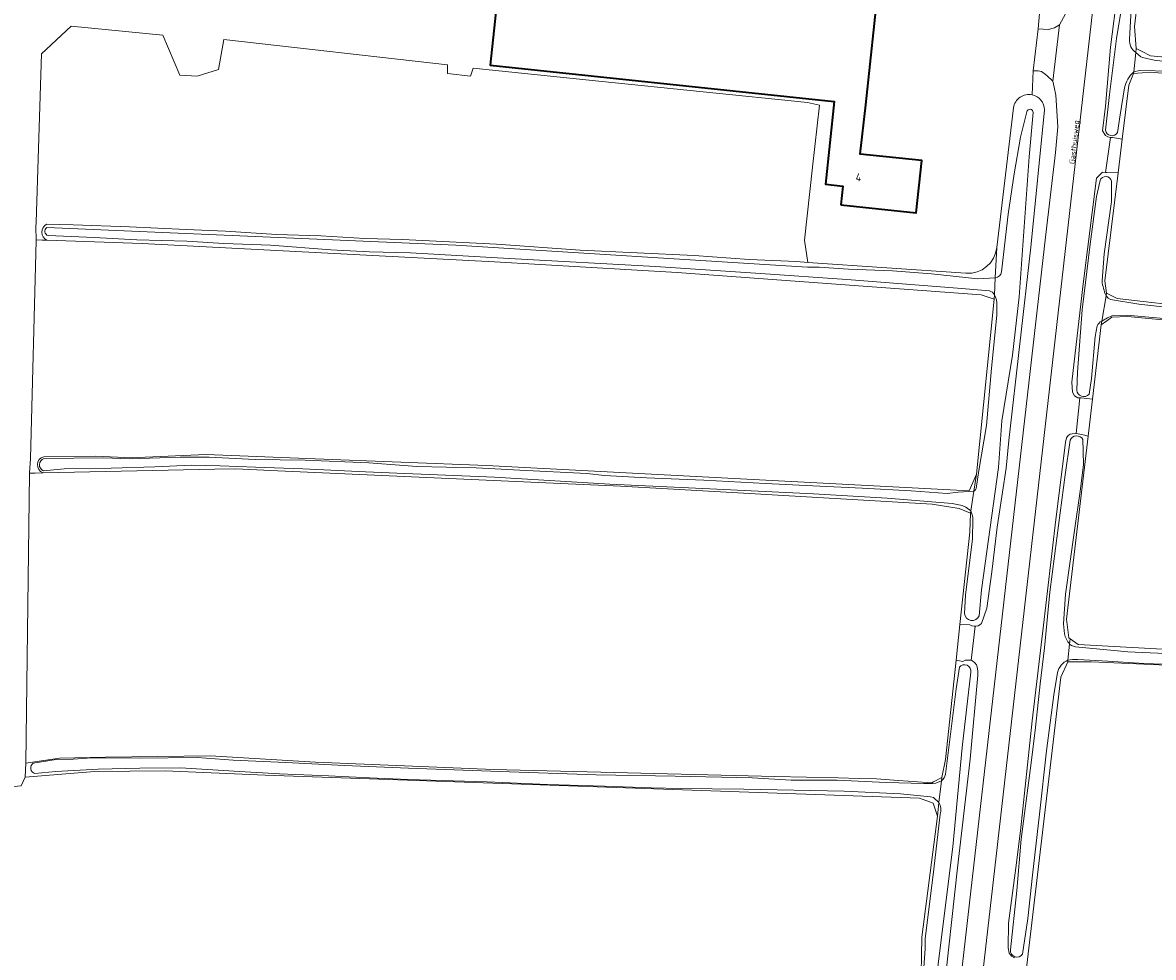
# Model space of a CAD drawing. Header units: metres. Extents: x 149984 to 156489, y 469398 to 478068.
# Tile 133 of 256: x 152208 to 152403, y 471485 to 471645. Entities that reach past the tile are written whole.
import ezdxf
from ezdxf.enums import TextEntityAlignment as Align

# ---------------------------------------------------------------- set-up
doc = ezdxf.new("R2010")
doc.units = ezdxf.units.M
doc.header["$LTSCALE"] = 0.75
for name, color, linetype, lineweight in [('B-WE-GR-GRAS-GV', 252, 'Continuous', 13), ('B-WE-OG-BEBOUWING-GV', 6, 'Continuous', 35), ('B-WE-OG-BEBOUWING-T18', 1, 'Continuous', 18), ('B-WE-OG-TERREIN_ERF-GV', 252, 'Continuous', 18), ('B-WE-OG-TERREIN_OEVER-GV', 252, 'Continuous', 18), ('B-WE-OG-TOPOGRAFIE-T18', 7, 'Continuous', 18), ('B-WE-OG-WATER_SLOOT-GV', 252, 'Continuous', 18), ('B-WE-OG-WEG-GV', 252, 'Continuous', 18), ('B-WE-VH-GESLOTENVERHARDING_ASFALT-GV', 252, 'Continuous', 18), ('B-WE-VH-OPENVERHARDING_BETONSTRAATSTEEN-GV', 252, 'Continuous', 18)]:
    doc.layers.add(name, color=color, linetype=linetype, lineweight=lineweight)
doc.styles.add('NLCS-ISO-M500-T18', font='NLCS-ISO.ttf', dxfattribs={"height": 0.9})
doc.styles.add('NLCS-ISO-M750-T18', font='NLCS-ISO.ttf', dxfattribs={"height": 1.35})

msp = doc.modelspace()

# ---------------------------------------------------------------- linework, layer by layer
at = {"layer": 'B-WE-GR-GRAS-GV', "flags": 128}
for points in [[(152481.686, 471678.744), (152485.168, 471694.814), (152447.147, 471699.981), (152409.496, 471706.072), (152407.477, 471705.913), (152406.396, 471704.426), (152405.335, 471695.396), (152404.362, 471687.116), (152399.345, 471644.428), (152399.637, 471640.626), (152400.567, 471640.161), (152402.07, 471639.409), (152440.188, 471635.895), (152469.926, 471633.597), (152475.198, 471633.867), (152482.227, 471636.3), (152482.107, 471637.293), (152481.124, 471645.416), (152479.14, 471660.1), (152479.523, 471668.741)], [(152368.701, 471535.641), (152369.359, 471541.784), (152371.06, 471557.639), (152371.161, 471560.857), (152369.212, 471561.704), (152364.598, 471562.429), (152330.235, 471564.415), (152311.071, 471565.523), (152273.929, 471567.186), (152252.207, 471568.158), (152245.047, 471568.479), (152241.399, 471568.403), (152211.914, 471567.789), (152210.541, 471567.76), (152209.575, 471567.74), (152209.57, 471567.684), (152208.955, 471517.975), (152214.745, 471518.837), (152222.628, 471518.961), (152240.588, 471519.224), (152258.704, 471518.13), (152289.269, 471516.867), (152337.591, 471515.69), (152348.435, 471515.426), (152352.049, 471515.338), (152355.047, 471515.265), (152357.995, 471515.051), (152364.53, 471514.575), (152364.812, 471514.728), (152366.256, 471515.512), (152366.872, 471518.591)], [(152466.183, 471532.068), (152460.356, 471531.953), (152448.453, 471532.545), (152441.125, 471533.168), (152391.918, 471535.327), (152387.873, 471535.37), (152386.683, 471532.724), (152380.969, 471484.277), (152380.192, 471477.683), (152380.068, 471476.633), (152395.546, 471475.177), (152410.538, 471475.027), (152457.63, 471474.554), (152470.824, 471474.422), (152471.203, 471474.418), (152471.021, 471531.856)]]:
    msp.add_lwpolyline(points, close=True, dxfattribs=at)
for points in [[(152235.424, 471636.064), (152232.461, 471642.943), (152216.729, 471644.456), (152211.67, 471639.742), (152210.725, 471610.824), (152210.698, 471609.983), (152210.758, 471607.785), (152211.747, 471607.751), (152212.54, 471607.724)], [(152212.51, 471610.483), (152217.067, 471610.351), (152226.782, 471610.049), (152236.478, 471609.565), (152243.232, 471609.289), (152251.989, 471608.696), (152259.637, 471608.495), (152267.196, 471608.042), (152273.616, 471607.835), (152289.766, 471607.045), (152304.178, 471606.019), (152323.7, 471605.097), (152333.161, 471604.406), (152341.271, 471604.079), (152343.248, 471603.902), (152342.686, 471607.753), (152344.068, 471620.263), (152345.226, 471630.931), (152343.177, 471631.366), (152307.333, 471635.067), (152285.748, 471637.281), (152285.325, 471635.905), (152281.356, 471636.381), (152281.356, 471637.863), (152242.938, 471642.202), (152242.039, 471637.069), (152238.387, 471635.905), (152235.424, 471636.064)], [(152454.385, 471632.109), (152402.079, 471636.596), (152400.639, 471636.465), (152399.168, 471636.332), (152398.375, 471634.347), (152397.242, 471625.063), (152396.539, 471619.306), (152394.274, 471600.745), (152394.538, 471598.629), (152396.39, 471597.703), (152410.296, 471596.125)], [(152375.242, 471597.616), (152373.012, 471598.33), (152320.83, 471602.166), (152289.432, 471604.039), (152228.955, 471607.161), (152212.54, 471607.724), (152211.747, 471607.751), (152210.758, 471607.785), (152210.756, 471607.699), (152209.777, 471570.232), (152209.575, 471567.74), (152210.541, 471567.76), (152211.914, 471567.789)], [(152212.028, 471570.568), (152220.904, 471570.649), (152227.23, 471570.402), (152228.152, 471570.411), (152239.926, 471570.946), (152258.643, 471570.218), (152288.094, 471569.073), (152370.96, 471564.702), (152372.209, 471567.556), (152375.242, 471597.616)], [(152407.807, 471593.694), (152398.11, 471594.66), (152395.464, 471594.528), (152394.596, 471593.908), (152393.612, 471593.205), (152392.109, 471580.443), (152391.363, 471574.113), (152387.659, 471542.669), (152388.056, 471539.494), (152388.294, 471539.316), (152389.643, 471538.304), (152462.007, 471534.335)], [(152250.058, 471515.881), (152232.908, 471516.635), (152220.762, 471516.542), (152208.832, 471515.534), (152208.149, 471514.041), (152205.569, 471513.843), (152205.684, 471515.268), (152070.567, 471503.85), (151975.317, 471496.309), (151924.486, 471491.475), (151860.752, 471486.52), (151852.55, 471485.858), (151839.285, 471485.687), (151839.197, 471486.341), (151839.032, 471487.568), (151832.047, 471487.674), (151832.141, 471486.201), (151832.045, 471485.594), (151830.402, 471485.188), (151830.535, 471442.657), (151832.045, 471442.211)], [(152362.668, 471478.714), (152362.831, 471488.076), (152365.497, 471508.846), (152364.753, 471511.08), (152362.394, 471511.949), (152250.058, 471515.881)]]:
    msp.add_lwpolyline(points, dxfattribs=at)
at = {"layer": 'B-WE-GR-GRAS-GV'}
for points in [[(152212.54, 471607.724, -0.5734119), (152212.51, 471610.483)], [(152211.914, 471567.789, -0.7362519), (152212.028, 471570.568)]]:
    msp.add_lwpolyline(points, format="xyb", dxfattribs=at)
at = {"layer": 'B-WE-OG-BEBOUWING-GV', "flags": 128}
msp.add_lwpolyline([(152348.94, 471613.83), (152361.85, 471612.46), (152362.8, 471621.41), (152352.23, 471622.53), (152353.23, 471630.99), (152355.46, 471651.95), (152290.93, 471658.72), (152288.722, 471637.775), (152347.77, 471631.53), (152346.26, 471617.33), (152349.27, 471617.01)], close=True, dxfattribs=at)
at = {"layer": 'B-WE-OG-TERREIN_ERF-GV', "flags": 128}
for points in [[(152348.94, 471613.83), (152349.27, 471617.01), (152346.26, 471617.33), (152347.77, 471631.53), (152288.722, 471637.775), (152290.93, 471658.72), (152355.46, 471651.95), (152353.23, 471630.99), (152352.23, 471622.53), (152362.8, 471621.41), (152361.85, 471612.46)], [(152396.539, 471619.306), (152397.242, 471625.063), (152395.58, 471625.35), (152395.21, 471625.36), (152394.365, 471619.368), (152394.6, 471619.35)], [(152392.109, 471580.443), (152390.21, 471580.65), (152389.974, 471580.662), (152389.35, 471574.53), (152390.31, 471574.36), (152391.363, 471574.113)], [(152369.359, 471541.784), (152368.701, 471535.641), (152369.88, 471535.39), (152370.29, 471535.62), (152370.71, 471535.63), (152371.15, 471535.62), (152371.305, 471535.581), (152371.972, 471541.48), (152371.78, 471541.48), (152371.39, 471541.53), (152371.09, 471541.68)]]:
    msp.add_lwpolyline(points, close=True, dxfattribs=at)
for points in [[(152381.751, 471632.695), (152381.919, 471636.799), (152382.819, 471644.009), (152383.199, 471648.67)], [(152208.149, 471514.041), (152208.832, 471515.534), (152208.955, 471517.975), (152209.57, 471567.684), (152209.575, 471567.74), (152209.777, 471570.232), (152210.756, 471607.699), (152210.758, 471607.785), (152210.698, 471609.983), (152210.725, 471610.824), (152211.67, 471639.742), (152216.729, 471644.456), (152232.461, 471642.943), (152235.424, 471636.064), (152238.387, 471635.905), (152242.039, 471637.069), (152242.938, 471642.202), (152281.356, 471637.863), (152281.356, 471636.381), (152285.325, 471635.905), (152285.748, 471637.281), (152307.333, 471635.067), (152343.177, 471631.366), (152345.226, 471630.931), (152344.068, 471620.263), (152342.686, 471607.753), (152343.248, 471603.902), (152370.404, 471602.059)], [(152375.708, 471606.458), (152378.56, 471630.48)]]:
    msp.add_lwpolyline(points, dxfattribs=at)
at = {"layer": 'B-WE-OG-TERREIN_ERF-GV'}
for points in [[(152378.56, 471630.48, -0.4302647), (152381.751, 471632.695)], [(152370.404, 471602.059, 0.3995613), (152375.708, 471606.458)]]:
    msp.add_lwpolyline(points, format="xyb", dxfattribs=at)
at = {"layer": 'B-WE-OG-TERREIN_OEVER-GV', "flags": 128}
for points in [[(152399.564, 471639.957), (152399.637, 471640.626), (152399.345, 471644.428), (152404.362, 471687.116), (152402.89, 471687.32), (152402.36, 471687.43), (152402.1, 471687.434), (152401.78, 471687.44), (152400.99, 471687.2), (152400.42, 471686.77), (152399.28, 471676.8), (152398.33, 471669.02), (152397.71, 471662.03), (152397.71, 471661.03), (152396.67, 471651.41), (152396.44, 471650.3), (152395.22, 471640.9), (152394.37, 471630.74), (152393.83, 471626.53), (152394.35, 471625.72), (152394.74, 471625.49)], [(152402.432, 471686.7), (152402.786, 471684.68), (152402.926, 471683.553), (152402.325, 471677.282), (152401.698, 471670.025), (152400.887, 471664.47), (152400.13, 471658.277), (152399.19, 471651.662), (152398.765, 471647.367), (152398.509, 471642.257)], [(152394.34, 471626.618), (152395.051, 471632.761), (152396.236, 471642.377), (152397.603, 471650.727), (152397.661, 471651.176), (152398.572, 471657.334), (152398.732, 471663.546), (152399.144, 471669.374), (152400.28, 471680.53), (152401.198, 471686.446)], [(152399.637, 471640.626), (152399.564, 471639.957), (152400.405, 471639.216), (152400.701, 471639.104), (152402.726, 471638.638), (152406.536, 471638.205), (152413.848, 471637.646), (152421.825, 471636.912), (152429.312, 471636.333), (152437.074, 471635.442), (152445.185, 471634.968), (152452.98, 471634.263), (152459.849, 471633.644), (152466.395, 471633.109), (152469.658, 471633.053), (152472.817, 471633.264), (152475.837, 471633.864), (152480.571, 471635.219)], [(152440.188, 471635.895), (152402.07, 471639.409), (152400.567, 471640.161), (152399.637, 471640.626)], [(152394.74, 471625.49), (152395.21, 471625.36), (152395.58, 471625.35), (152397.242, 471625.063), (152398.375, 471634.347), (152399.168, 471636.332), (152399.202, 471636.645)], [(152405.614, 471636.757), (152400.177, 471636.869), (152399.202, 471636.645), (152399.168, 471636.332), (152400.639, 471636.465), (152402.079, 471636.596), (152454.385, 471632.109)], [(152397.601, 471633.903), (152396.903, 471629.28), (152396.419, 471626.2)], [(152378.56, 471630.48), (152375.708, 471606.458), (152375.435, 471601.279)], [(152371.228, 471561.286), (152371.161, 471560.857), (152371.06, 471557.639), (152369.359, 471541.784), (152371.09, 471541.68), (152371.39, 471541.53), (152371.78, 471541.48), (152371.972, 471541.48), (152372.1, 471541.48), (152372.48, 471541.53), (152372.79, 471541.7), (152373.07, 471541.92), (152373.99, 471544.58), (152374.82, 471550.78), (152375.76, 471558.48), (152376.06, 471560.37), (152377.29, 471568.62), (152377.76, 471573.35), (152381.55, 471606.53), (152383.88, 471630.1)], [(152381.937, 471629.65), (152381.269, 471622.068), (152379.508, 471598.002), (152378.384, 471587.988), (152376.563, 471576.743), (152375.974, 471568.711), (152373.082, 471547.719), (152372.649, 471543.266)], [(152376.526, 471602.282), (152377.667, 471612.188), (152378.664, 471619.119), (152379.752, 471625.434), (152380.855, 471629.759)], [(152394.466, 471598.205), (152394.538, 471598.629), (152394.274, 471600.745), (152396.539, 471619.306), (152394.6, 471619.35), (152394.365, 471619.368), (152393.83, 471619.41), (152392.8, 471618.37), (152390.5, 471600.23), (152388.59, 471583.39), (152388.71, 471581.62), (152389.04, 471581.03), (152389.61, 471580.68), (152389.974, 471580.662), (152390.21, 471580.65), (152392.109, 471580.443), (152393.612, 471593.205), (152393.72, 471593.839)], [(152389.424, 471582.018), (152389.565, 471585.09), (152390.348, 471595.767), (152391.729, 471607.028), (152392.828, 471615.258), (152393.427, 471617.977)], [(152395.41, 471617.87), (152395.408, 471614.359), (152394.159, 471605.373), (152393.78, 471600.753)], [(152370.404, 471602.059), (152343.248, 471603.902), (152341.271, 471604.079), (152333.161, 471604.406), (152323.7, 471605.097), (152304.178, 471606.019), (152289.766, 471607.045), (152273.616, 471607.835), (152267.196, 471608.042), (152259.637, 471608.495), (152251.989, 471608.696), (152243.232, 471609.289), (152236.478, 471609.565), (152226.782, 471610.049), (152217.067, 471610.351), (152212.51, 471610.483)], [(152212.591, 471609.902), (152282.797, 471606.899), (152343.208, 471603.104), (152345.179, 471603.09), (152350.254, 471602.757), (152357.793, 471602.48), (152364.489, 471601.966), (152372.464, 471601.096), (152375.435, 471601.279), (152375.708, 471606.458)], [(152212.54, 471607.724), (152228.955, 471607.161), (152289.432, 471604.039), (152320.83, 471602.166), (152373.012, 471598.33), (152375.242, 471597.616), (152375.282, 471598.383)], [(152374.436, 471599.05), (152368.962, 471599.475), (152349.919, 471600.989), (152335.135, 471602.015), (152317.063, 471603.23), (152291.953, 471604.584), (152275.01, 471605.589), (152267.949, 471605.728), (152261.318, 471606.08), (152250.985, 471606.859), (152242.954, 471607.153), (152236.614, 471607.575), (152228.02, 471607.802), (152220.709, 471608.204), (152212.802, 471608.534)], [(152375.282, 471598.383), (152375.242, 471597.616), (152372.209, 471567.556)], [(152410.296, 471596.125), (152396.39, 471597.703), (152394.538, 471598.629), (152394.466, 471598.205)], [(152394.466, 471598.205), (152394.821, 471597.8), (152395.237, 471597.542), (152400.102, 471596.766), (152411.814, 471595.43), (152422.331, 471594.392), (152427.072, 471594.064), (152428.021, 471594.016), (152428.841, 471594.105), (152436.199, 471595.621), (152436.817, 471595.691), (152443.356, 471595.258), (152453.586, 471594.279), (152461.966, 471593.851), (152462.926, 471593.778), (152463.432, 471593.735), (152466.644, 471592.496), (152467.644, 471591.963), (152472.883, 471588.488)], [(152372.209, 471567.556), (152371.751, 471564.63), (152372.057, 471564.872), (152372.179, 471565.098), (152372.611, 471568.202), (152373.911, 471575.927), (152374.795, 471585.781), (152375.695, 471594.893), (152375.718, 471596.527)], [(152405.633, 471594.157), (152398.037, 471594.885), (152395.432, 471594.746), (152394.684, 471594.427), (152393.72, 471593.839), (152393.612, 471593.205), (152394.596, 471593.908), (152395.464, 471594.528), (152398.11, 471594.66), (152407.807, 471593.694)], [(152392.933, 471593.039), (152392.563, 471591.217), (152391.958, 471583.97), (152391.529, 471581.304)], [(152388.196, 471538.401), (152388.294, 471539.316), (152388.056, 471539.494), (152387.659, 471542.669), (152391.363, 471574.113), (152390.31, 471574.36), (152389.35, 471574.53), (152388.63, 471574.5), (152388.29, 471574.41), (152387.94, 471574.18), (152387.67, 471573.82), (152387.49, 471573.07), (152385.69, 471558.79), (152383.71, 471541.67), (152381.77, 471525.25), (152379.77, 471506.32), (152378.956, 471500), (152377.73, 471490.48), (152377.63, 471486.24), (152377.79, 471485.33), (152378.08, 471484.97), (152378.24, 471484.8), (152378.71, 471484.53)], [(152378.049, 471485.898), (152379.154, 471496.073), (152379.897, 471504.886), (152380.44, 471509.304), (152381.613, 471517.999), (152382.354, 471524.081), (152383.134, 471531.57), (152383.901, 471537.784), (152384.78, 471547.293), (152385.977, 471556.583), (152387.407, 471567.432), (152388.267, 471573.387)], [(152390.486, 471573.513), (152390.523, 471571.538), (152390.584, 471569.193), (152390.027, 471564.647), (152389.01, 471557.877), (152387.482, 471546.95), (152387.159, 471541.864), (152387.305, 471540.154)], [(152212.101, 471570.255), (152222.371, 471570.355), (152226.788, 471570.189), (152235.45, 471570.462), (152240.458, 471570.498), (152248.331, 471570.112), (152256.929, 471569.975), (152267.851, 471569.492), (152273.872, 471569.058), (152276.117, 471568.914), (152286.32, 471568.63), (152293.779, 471568.256), (152305.303, 471567.687), (152308.347, 471567.362), (152315.55, 471566.954), (152325.37, 471566.538), (152335.963, 471565.975), (152344.112, 471565.59), (152352.576, 471565.17), (152360.967, 471564.694), (152367.198, 471564.249), (152369.082, 471564.472), (152371.751, 471564.63), (152372.209, 471567.556), (152370.96, 471564.702), (152288.094, 471569.073), (152258.643, 471570.218), (152239.926, 471570.946), (152228.152, 471570.411), (152227.23, 471570.402), (152220.904, 471570.649), (152212.028, 471570.568)], [(152211.914, 471567.789), (152241.399, 471568.403), (152245.047, 471568.479), (152252.207, 471568.158), (152273.929, 471567.186), (152311.071, 471565.523), (152330.235, 471564.415), (152364.598, 471562.429), (152369.212, 471561.704), (152371.161, 471560.857), (152371.228, 471561.286), (152370.377, 471561.899), (152369.76, 471562.186), (152368.038, 471562.525), (152356.85, 471563.428), (152344.213, 471564.169), (152326.426, 471565.047), (152309.265, 471565.864), (152289.46, 471567.081), (152274.024, 471567.686), (152267.273, 471567.972), (152256.525, 471568.487), (152248.415, 471568.779), (152242.334, 471569.023), (152237.419, 471569.088), (152231.087, 471568.83), (152223.59, 471568.614), (152215.522, 471568.49), (152211.989, 471568.147)], [(152370.152, 471543.672), (152370.329, 471546.783), (152371.513, 471556.442), (152371.576, 471559.808)], [(152462.007, 471534.335), (152389.643, 471538.304), (152388.294, 471539.316), (152388.196, 471538.401), (152388.525, 471538.136), (152389.208, 471537.954), (152398.197, 471537.092), (152404.591, 471536.761)], [(152366.51, 471477.53), (152368.92, 471500), (152371.1, 471518.64), (152372.43, 471533.09), (152372.44, 471533.73), (152372.32, 471534.49), (152372.19, 471534.83), (152371.9, 471535.2), (152371.51, 471535.53), (152371.305, 471535.581), (152371.15, 471535.62), (152370.71, 471535.63), (152370.29, 471535.62), (152369.88, 471535.39), (152368.701, 471535.641), (152366.872, 471518.591), (152366.256, 471515.512), (152366.188, 471514.911)], [(152380.969, 471484.277), (152386.683, 471532.724), (152387.873, 471535.37), (152387.903, 471535.651)], [(152409.146, 471534.774), (152400.921, 471535.076), (152394.776, 471535.464), (152389.621, 471535.752), (152388.68, 471535.751), (152387.903, 471535.651), (152387.873, 471535.37), (152391.918, 471535.327), (152441.125, 471533.168)], [(152371.215, 471533.569), (152369.748, 471520.626), (152368.156, 471503.595), (152365.639, 471483.514), (152364.099, 471466.232)], [(152366.87, 471516.073), (152368.714, 471530.706), (152369.27, 471534.424)], [(152386.102, 471533.533), (152385.474, 471529.664), (152384.255, 471520.083), (152383.052, 471509.228), (152381.851, 471498.709), (152381.012, 471491.296), (152380.094, 471485.164)], [(152210.229, 471517.965), (152214.177, 471518.57), (152217.077, 471518.671), (152220.276, 471518.845), (152228.454, 471518.842), (152238.363, 471518.947), (152244.588, 471518.476), (152253.598, 471518.048), (152263.689, 471517.573), (152274.668, 471517.116), (152290.364, 471516.535), (152306.916, 471515.96), (152320.447, 471515.701), (152333.671, 471515.426), (152340.373, 471515.062), (152348.257, 471515.061), (152356.7, 471514.638), (152363.17, 471514.456), (152364.671, 471514.471), (152365.253, 471514.545), (152366.188, 471514.911), (152366.256, 471515.512), (152364.812, 471514.728), (152364.53, 471514.575), (152357.995, 471515.051), (152355.047, 471515.265), (152352.049, 471515.338), (152348.435, 471515.426), (152337.591, 471515.69), (152289.269, 471516.867), (152258.704, 471518.13), (152240.588, 471519.224), (152222.628, 471518.961), (152214.745, 471518.837), (152208.955, 471517.975), (152208.832, 471515.534), (152220.762, 471516.542), (152232.908, 471516.635), (152250.058, 471515.881), (152362.394, 471511.949), (152364.753, 471511.08), (152365.497, 471508.846), (152365.768, 471511.224)], [(152365.768, 471511.224), (152364.805, 471512.09), (152364.314, 471512.196), (152359.156, 471512.673), (152349.477, 471513.134), (152332.25, 471513.487), (152321.438, 471513.61), (152316.35, 471513.709), (152308.319, 471513.987), (152298.561, 471514.309), (152288.16, 471514.752), (152274.595, 471515.159), (152267.988, 471515.462), (152260.946, 471515.768), (152252.51, 471516.151), (152245.677, 471516.542), (152235.503, 471517.174), (152228.56, 471517.095), (152221.39, 471516.938), (152214.135, 471516.544), (152210.523, 471516.185)], [(152365.768, 471511.224), (152365.497, 471508.846), (152362.831, 471488.076), (152362.668, 471478.714), (152362.558, 471477.585), (152362.921, 471479.649), (152363.381, 471486.157), (152363.37, 471487.771), (152364.877, 471499.778), (152365.989, 471509.196)]]:
    msp.add_lwpolyline(points, dxfattribs=at)
at = {"layer": 'B-WE-OG-TERREIN_OEVER-GV'}
for points in [[(152398.509, 471642.257, 0.2886311), (152399.564, 471639.957)], [(152399.202, 471636.645, 0.1317582), (152397.601, 471633.903)], [(152381.751, 471632.695, 0.4302647), (152378.56, 471630.48)], [(152383.88, 471630.1, 0.3526601), (152381.751, 471632.695)], [(152380.855, 471629.759, -0.9495953), (152381.937, 471629.65)], [(152396.419, 471626.2, -0.6863074), (152394.34, 471626.618)], [(152393.427, 471617.977, -0.7580502), (152395.41, 471617.87)], [(152212.51, 471610.483, 0.5734119), (152212.54, 471607.724)], [(152212.802, 471608.534, -0.6763163), (152212.591, 471609.902)], [(152375.708, 471606.458, -0.3995613), (152370.404, 471602.059)], [(152375.435, 471601.279, 0.3239364), (152376.526, 471602.282)], [(152393.78, 471600.753, 0.087347), (152394.466, 471598.205)], [(152375.282, 471598.383, 0.2150022), (152374.436, 471599.05)], [(152375.718, 471596.527, 0.1371334), (152375.282, 471598.383)], [(152393.72, 471593.839, 0.1821674), (152392.933, 471593.039)], [(152391.529, 471581.304, -0.683878), (152389.424, 471582.018)], [(152388.267, 471573.387, -0.6220221), (152390.486, 471573.513)], [(152212.028, 471570.568, 0.7362519), (152211.914, 471567.789)], [(152211.989, 471568.147, -0.7076503), (152212.101, 471570.255)], [(152371.576, 471559.808, 0.1115476), (152371.228, 471561.286)], [(152372.649, 471543.266, -0.8125102), (152370.152, 471543.672)], [(152387.305, 471540.154, 0.125303), (152388.196, 471538.401)], [(152387.903, 471535.651, 0.2180421), (152386.102, 471533.533)], [(152369.27, 471534.424, -0.7918327), (152371.215, 471533.569)], [(152210.523, 471516.185, -0.6285762), (152210.229, 471517.965)], [(152366.188, 471514.911, 0.1828135), (152366.87, 471516.073)], [(152365.989, 471509.196, 0.1959051), (152365.768, 471511.224)], [(152380.094, 471485.164, -0.7889522), (152378.049, 471485.898)]]:
    msp.add_lwpolyline(points, format="xyb", dxfattribs=at)
at = {"layer": 'B-WE-OG-WATER_SLOOT-GV', "flags": 128}
for points in [[(152398.509, 471642.257), (152398.765, 471647.367), (152399.19, 471651.662), (152400.13, 471658.277), (152400.887, 471664.47), (152401.698, 471670.025), (152402.325, 471677.282), (152402.926, 471683.553), (152402.786, 471684.68), (152402.432, 471686.7)], [(152401.198, 471686.446), (152400.28, 471680.53), (152399.144, 471669.374), (152398.732, 471663.546), (152398.572, 471657.334), (152397.661, 471651.176), (152397.603, 471650.727), (152396.236, 471642.377), (152395.051, 471632.761), (152394.34, 471626.618)], [(152399.202, 471636.645), (152399.564, 471639.957)], [(152402.726, 471638.638), (152400.701, 471639.104), (152400.405, 471639.216), (152399.564, 471639.957), (152399.202, 471636.645), (152400.177, 471636.869), (152405.614, 471636.757)], [(152396.419, 471626.2), (152396.903, 471629.28), (152397.601, 471633.903)], [(152372.649, 471543.266), (152373.082, 471547.719), (152375.974, 471568.711), (152376.563, 471576.743), (152378.384, 471587.988), (152379.508, 471598.002), (152381.269, 471622.068), (152381.937, 471629.65)], [(152380.855, 471629.759), (152379.752, 471625.434), (152378.664, 471619.119), (152377.667, 471612.188), (152376.526, 471602.282)], [(152393.427, 471617.977), (152392.828, 471615.258), (152391.729, 471607.028), (152390.348, 471595.767), (152389.565, 471585.09), (152389.424, 471582.018)], [(152393.78, 471600.753), (152394.159, 471605.373), (152395.408, 471614.359), (152395.41, 471617.87)], [(152375.282, 471598.383), (152375.435, 471601.279), (152372.464, 471601.096), (152364.489, 471601.966), (152357.793, 471602.48), (152350.254, 471602.757), (152345.179, 471603.09), (152343.208, 471603.104), (152282.797, 471606.899), (152212.591, 471609.902)], [(152212.802, 471608.534), (152220.709, 471608.204), (152228.02, 471607.802), (152236.614, 471607.575), (152242.954, 471607.153), (152250.985, 471606.859), (152261.318, 471606.08), (152267.949, 471605.728), (152275.01, 471605.589), (152291.953, 471604.584), (152317.063, 471603.23), (152335.135, 471602.015), (152349.919, 471600.989), (152368.962, 471599.475), (152374.436, 471599.05)], [(152375.435, 471601.279), (152375.282, 471598.383)], [(152411.814, 471595.43), (152400.102, 471596.766), (152395.237, 471597.542), (152394.821, 471597.8), (152394.466, 471598.205), (152393.72, 471593.839), (152394.684, 471594.427), (152395.432, 471594.746), (152398.037, 471594.885), (152405.633, 471594.157)], [(152393.72, 471593.839), (152394.466, 471598.205)], [(152375.718, 471596.527), (152375.695, 471594.893), (152374.795, 471585.781), (152373.911, 471575.927), (152372.611, 471568.202), (152372.179, 471565.098), (152372.057, 471564.872), (152371.751, 471564.63), (152371.228, 471561.286)], [(152391.529, 471581.304), (152391.958, 471583.97), (152392.563, 471591.217), (152392.933, 471593.039)], [(152388.267, 471573.387), (152387.407, 471567.432), (152385.977, 471556.583), (152384.78, 471547.293), (152383.901, 471537.784), (152383.134, 471531.57), (152382.354, 471524.081), (152381.613, 471517.999), (152380.44, 471509.304), (152379.897, 471504.886), (152379.154, 471496.073), (152378.049, 471485.898)], [(152387.305, 471540.154), (152387.159, 471541.864), (152387.482, 471546.95), (152389.01, 471557.877), (152390.027, 471564.647), (152390.584, 471569.193), (152390.523, 471571.538), (152390.486, 471573.513)], [(152211.989, 471568.147), (152215.522, 471568.49), (152223.59, 471568.614), (152231.087, 471568.83), (152237.419, 471569.088), (152242.334, 471569.023), (152248.415, 471568.779), (152256.525, 471568.487), (152267.273, 471567.972), (152274.024, 471567.686), (152289.46, 471567.081), (152309.265, 471565.864), (152326.426, 471565.047), (152344.213, 471564.169), (152356.85, 471563.428), (152368.038, 471562.525), (152369.76, 471562.186), (152370.377, 471561.899), (152371.228, 471561.286), (152371.751, 471564.63), (152369.082, 471564.472), (152367.198, 471564.249), (152360.967, 471564.694), (152352.576, 471565.17), (152344.112, 471565.59), (152335.963, 471565.975), (152325.37, 471566.538), (152315.55, 471566.954), (152308.347, 471567.362), (152305.303, 471567.687), (152293.779, 471568.256), (152286.32, 471568.63), (152276.117, 471568.914), (152273.872, 471569.058), (152267.851, 471569.492), (152256.929, 471569.975), (152248.331, 471570.112), (152240.458, 471570.498), (152235.45, 471570.462), (152226.788, 471570.189), (152222.371, 471570.355)], [(152222.371, 471570.355), (152212.101, 471570.255)], [(152371.576, 471559.808), (152371.513, 471556.442), (152370.329, 471546.783), (152370.152, 471543.672)], [(152404.591, 471536.761), (152398.197, 471537.092), (152389.208, 471537.954), (152388.525, 471538.136), (152388.196, 471538.401), (152387.903, 471535.651), (152388.68, 471535.751), (152389.621, 471535.752), (152394.776, 471535.464), (152400.921, 471535.076), (152409.146, 471534.774)], [(152387.903, 471535.651), (152388.196, 471538.401)], [(152364.099, 471466.232), (152365.639, 471483.514), (152368.156, 471503.595), (152369.748, 471520.626), (152371.215, 471533.569)], [(152369.27, 471534.424), (152368.714, 471530.706), (152366.87, 471516.073)], [(152380.094, 471485.164), (152381.012, 471491.296), (152381.851, 471498.709), (152383.052, 471509.228), (152384.255, 471520.083), (152385.474, 471529.664), (152386.102, 471533.533)], [(152274.595, 471515.159), (152288.16, 471514.752), (152298.561, 471514.309), (152308.319, 471513.987), (152316.35, 471513.709), (152321.438, 471513.61), (152332.25, 471513.487), (152349.477, 471513.134), (152359.156, 471512.673), (152364.314, 471512.196), (152364.805, 471512.09), (152365.768, 471511.224), (152366.188, 471514.911), (152365.253, 471514.545), (152364.671, 471514.471), (152363.17, 471514.456), (152356.7, 471514.638), (152348.257, 471515.061), (152340.373, 471515.062), (152333.671, 471515.426), (152320.447, 471515.701), (152306.916, 471515.96), (152290.364, 471516.535), (152274.668, 471517.116), (152263.689, 471517.573), (152253.598, 471518.048), (152244.588, 471518.476), (152238.363, 471518.947), (152228.454, 471518.842), (152220.276, 471518.845), (152217.077, 471518.671), (152214.177, 471518.57), (152210.229, 471517.965)], [(152210.523, 471516.185), (152214.135, 471516.544), (152221.39, 471516.938), (152228.56, 471517.095), (152235.503, 471517.174), (152245.677, 471516.542), (152252.51, 471516.151), (152260.946, 471515.768), (152267.988, 471515.462), (152274.595, 471515.159)], [(152366.188, 471514.911), (152365.768, 471511.224)], [(152365.989, 471509.196), (152364.877, 471499.778), (152363.37, 471487.771), (152363.381, 471486.157), (152362.921, 471479.649), (152362.558, 471477.585), (152361.584, 471467.579), (152361.623, 471467.435)]]:
    msp.add_lwpolyline(points, dxfattribs=at)
at = {"layer": 'B-WE-OG-WATER_SLOOT-GV'}
for points in [[(152399.564, 471639.957, -0.2886311), (152398.509, 471642.257)], [(152397.601, 471633.903, -0.1317582), (152399.202, 471636.645)], [(152381.937, 471629.65, 0.9495953), (152380.855, 471629.759)], [(152394.34, 471626.618, 0.6863074), (152396.419, 471626.2)], [(152395.41, 471617.87, 0.7580502), (152393.427, 471617.977)], [(152212.591, 471609.902, 0.6763163), (152212.802, 471608.534)], [(152376.526, 471602.282, -0.3239364), (152375.435, 471601.279)], [(152394.466, 471598.205, -0.087347), (152393.78, 471600.753)], [(152374.436, 471599.05, -0.2150022), (152375.282, 471598.383)], [(152375.282, 471598.383, -0.1371334), (152375.718, 471596.527)], [(152392.933, 471593.039, -0.1821674), (152393.72, 471593.839)], [(152389.424, 471582.018, 0.683878), (152391.529, 471581.304)], [(152390.486, 471573.513, 0.6220221), (152388.267, 471573.387)], [(152212.101, 471570.255, 0.7076503), (152211.989, 471568.147)], [(152371.228, 471561.286, -0.1115476), (152371.576, 471559.808)], [(152370.152, 471543.672, 0.8125102), (152372.649, 471543.266)], [(152388.196, 471538.401, -0.125303), (152387.305, 471540.154)], [(152386.102, 471533.533, -0.2180421), (152387.903, 471535.651)], [(152371.215, 471533.569, 0.7918327), (152369.27, 471534.424)], [(152210.229, 471517.965, 0.6285762), (152210.523, 471516.185)], [(152366.87, 471516.073, -0.1828135), (152366.188, 471514.911)], [(152365.768, 471511.224, -0.1959051), (152365.989, 471509.196)], [(152378.049, 471485.898, 0.7889522), (152380.094, 471485.164)]]:
    msp.add_lwpolyline(points, format="xyb", dxfattribs=at)
at = {"layer": 'B-WE-OG-WEG-GV', "flags": 128}
for points in [[(152403.9, 471712.098), (152399.92, 471709.891), (152399.414, 471709.248), (152397.916, 471697.727), (152387.68, 471607.82), (152375.348, 471500), (152367.93, 471435.14), (152362.53, 471386.59)], [(152378.71, 471484.53), (152378.24, 471484.8), (152378.08, 471484.97), (152377.79, 471485.33), (152377.63, 471486.24), (152377.73, 471490.48), (152378.956, 471500), (152379.77, 471506.32), (152381.77, 471525.25), (152383.71, 471541.67), (152385.69, 471558.79), (152387.49, 471573.07), (152387.67, 471573.82), (152387.94, 471574.18), (152388.29, 471574.41), (152388.63, 471574.5), (152389.35, 471574.53), (152389.974, 471580.662), (152389.61, 471580.68), (152389.04, 471581.03), (152388.71, 471581.62), (152388.59, 471583.39), (152390.5, 471600.23), (152392.8, 471618.37), (152393.83, 471619.41), (152394.365, 471619.368), (152395.21, 471625.36), (152394.74, 471625.49), (152394.35, 471625.72), (152393.83, 471626.53), (152394.37, 471630.74), (152395.22, 471640.9), (152396.44, 471650.3)], [(152383.199, 471648.67), (152382.819, 471644.009)], [(152382.819, 471644.009), (152384.519, 471643.883), (152385.577, 471644.201), (152386.475, 471644.703), (152387.814, 471647.245)], [(152358.28, 471381.67), (152364.33, 471435.32), (152371.705, 471500), (152384.05, 471608.27), (152385.78, 471622.81), (152386.176, 471627.214), (152385.832, 471632.614), (152385.542, 471634.004), (152385.335, 471635.029), (152384.272, 471636.015), (152383.39, 471636.686), (152382.825, 471636.791), (152381.919, 471636.799), (152381.751, 471632.695)], [(152383.88, 471630.1), (152381.55, 471606.53), (152377.76, 471573.35), (152377.29, 471568.62), (152376.06, 471560.37), (152375.76, 471558.48), (152374.82, 471550.78), (152373.99, 471544.58), (152373.07, 471541.92), (152372.79, 471541.7), (152372.48, 471541.53), (152372.1, 471541.48), (152371.972, 471541.48), (152371.305, 471535.581), (152371.51, 471535.53), (152371.9, 471535.2), (152372.19, 471534.83), (152372.32, 471534.49), (152372.44, 471533.73), (152372.43, 471533.09), (152371.1, 471518.64), (152368.92, 471500), (152366.51, 471477.53)]]:
    msp.add_lwpolyline(points, dxfattribs=at)
at = {"layer": 'B-WE-OG-WEG-GV'}
msp.add_lwpolyline([(152381.751, 471632.695, -0.3526601), (152383.88, 471630.1)], format="xyb", dxfattribs=at)
at = {"layer": 'B-WE-VH-GESLOTENVERHARDING_ASFALT-GV', "flags": 128}
for points in [[(152362.53, 471386.59), (152367.93, 471435.14), (152375.348, 471500), (152387.68, 471607.82), (152397.916, 471697.727), (152399.414, 471709.248), (152399.92, 471709.891), (152401.053, 471718.79), (152400.674, 471719.397)], [(152387.814, 471647.245), (152386.475, 471644.703), (152385.335, 471635.029), (152385.542, 471634.004), (152385.832, 471632.614), (152386.176, 471627.214), (152385.78, 471622.81), (152384.05, 471608.27), (152371.705, 471500), (152364.33, 471435.32), (152358.28, 471381.67)]]:
    msp.add_lwpolyline(points, dxfattribs=at)
at = {"layer": 'B-WE-VH-OPENVERHARDING_BETONSTRAATSTEEN-GV', "flags": 128}
msp.add_lwpolyline([(152382.819, 471644.009), (152381.919, 471636.799), (152382.825, 471636.791), (152383.39, 471636.686), (152384.272, 471636.015), (152385.335, 471635.029), (152386.475, 471644.703), (152385.577, 471644.201), (152384.519, 471643.883)], close=True, dxfattribs=at)

# ---------------------------------------------------------------- texts
at = {"layer": 'B-WE-OG-BEBOUWING-T18', "style": 'NLCS-ISO-M750-T18'}
msp.add_text('4', height=1.35, rotation=354, dxfattribs=at).set_placement((152351.951, 471618.537), align=Align.MIDDLE)
at = {"layer": 'B-WE-OG-TOPOGRAFIE-T18', "style": 'NLCS-ISO-M500-T18'}
msp.add_text('Gasthuisweg', height=0.9, rotation=83.8, dxfattribs=at).set_placement((152389.13, 471624.56), align=Align.MIDDLE)

doc.saveas('drawing.dxf')
